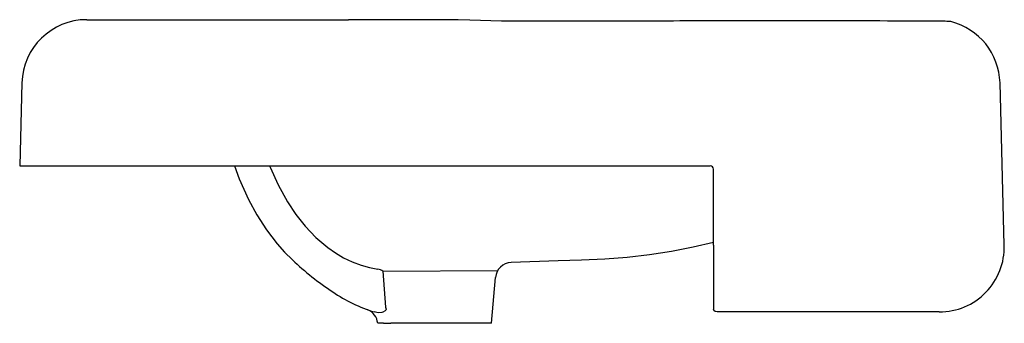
# Model space of a CAD drawing. Header units: millimetres. Extents: x 4172.45 to 4173.056, y 2360.396 to 2360.583.
import ezdxf

# ---------------------------------------------------------------- set-up
doc = ezdxf.new("R2010")
doc.units = ezdxf.units.MM
doc.layers.add('SANINDUSA', color=3, linetype='Continuous')

msp = doc.modelspace()

# ---------------------------------------------------------------- linework, layer by layer
at = {"layer": 'SANINDUSA'}
for p, q in [((4172.4914, 2360.58287), (4172.65244, 2360.58287)), ((4172.70829, 2360.58287), (4172.65244, 2360.58287)), ((4172.45142, 2360.54391), (4172.45008, 2360.49287)), ((4173.05607, 2360.44391), (4173.05346, 2360.54391)), ((4172.45008, 2360.49287), (4172.65244, 2360.49287)), ((4172.65244, 2360.49287), (4172.85244, 2360.49287)), ((4172.85244, 2360.49287), (4172.87515, 2360.49287)), ((4172.87715, 2360.44391), (4172.87715, 2360.49087)), ((4172.87715, 2360.44391), (4172.87715, 2360.40441)), ((4172.67361, 2360.42806), (4172.74431, 2360.42845)), ((4172.67361, 2360.42806), (4172.67523, 2360.40581)), ((4172.74044, 2360.39587), (4172.74291, 2360.42416)), ((4173.01609, 2360.40287), (4172.88104, 2360.40287)), ((4172.67399, 2360.39587), (4172.67044, 2360.39587)), ((4172.67399, 2360.39587), (4172.67856, 2360.39587)), ((4172.74044, 2360.39587), (4172.67856, 2360.39587))]:
    msp.add_line(p, q, dxfattribs=at)
at = {"layer": 'SANINDUSA', "flags": 128}
for points in [[(4172.85242, 2360.58205), (4172.84593, 2360.58203), (4172.82444, 2360.58199), (4172.79817, 2360.58195), (4172.7726, 2360.5819), (4172.76234, 2360.58191), (4172.75405, 2360.58196), (4172.74668, 2360.58205), (4172.73998, 2360.58217), (4172.73363, 2360.58233), (4172.72703, 2360.58254), (4172.71993, 2360.58278), (4172.71277, 2360.58287), (4172.70829, 2360.58287)], [(4173.02274, 2360.58176), (4173.02247, 2360.5818), (4173.02229, 2360.58182), (4173.0222, 2360.58182), (4173.02214, 2360.58183), (4173.02208, 2360.58183), (4173.02203, 2360.58183), (4173.02198, 2360.58183), (4173.02189, 2360.58183), (4173.02151, 2360.58184), (4173.02079, 2360.58184), (4173.01977, 2360.58185), (4173.01844, 2360.58186), (4173.0168, 2360.58188), (4173.01485, 2360.58189), (4173.0126, 2360.58191), (4173.01006, 2360.58192), (4173.00722, 2360.58194), (4173.0041, 2360.58196), (4173.00069, 2360.58198), (4172.99698, 2360.582), (4172.99299, 2360.58201), (4172.98871, 2360.58203), (4172.98417, 2360.58205), (4172.97938, 2360.58206), (4172.97435, 2360.58208), (4172.9691, 2360.58209), (4172.96366, 2360.5821), (4172.95802, 2360.58211), (4172.95222, 2360.58212), (4172.94625, 2360.58213), (4172.94007, 2360.58213), (4172.9337, 2360.58214), (4172.92716, 2360.58214), (4172.92046, 2360.58214), (4172.91363, 2360.58214), (4172.90666, 2360.58214), (4172.8996, 2360.58213), (4172.89244, 2360.58213), (4172.88522, 2360.58212), (4172.87796, 2360.58211), (4172.87067, 2360.5821), (4172.86355, 2360.58209), (4172.85639, 2360.58208), (4172.85242, 2360.58205)], [(4172.58226, 2360.49287), (4172.58523, 2360.4848), (4172.59095, 2360.4722), (4172.59612, 2360.46266), (4172.60197, 2360.4535), (4172.60853, 2360.44487), (4172.61306, 2360.43973), (4172.61791, 2360.4349), (4172.61791, 2360.4349), (4172.61791, 2360.4349)], [(4172.60384, 2360.49287), (4172.60418, 2360.49198), (4172.60914, 2360.48116), (4172.61494, 2360.4707), (4172.62006, 2360.46296), (4172.62577, 2360.45566), (4172.63235, 2360.44868), (4172.63964, 2360.44246), (4172.64437, 2360.43917), (4172.64934, 2360.43627), (4172.65469, 2360.43372), (4172.66024, 2360.43166), (4172.6653, 2360.43026), (4172.67049, 2360.42925)], [(4172.87715, 2360.44569), (4172.86465, 2360.44273), (4172.85132, 2360.44012), (4172.83775, 2360.43802), (4172.82405, 2360.43645), (4172.81028, 2360.43539), (4172.79585, 2360.43479), (4172.78141, 2360.43429), (4172.75252, 2360.43328)], [(4172.67523, 2360.40581), (4172.67551, 2360.40519), (4172.67558, 2360.40466), (4172.67558, 2360.40455), (4172.67543, 2360.40406), (4172.67505, 2360.40357), (4172.6736, 2360.40281), (4172.67287, 2360.40262)], [(4172.67287, 2360.40262), (4172.67072, 2360.40241), (4172.66832, 2360.40284)], [(4172.88104, 2360.40287), (4172.8794, 2360.40293), (4172.87816, 2360.40318), (4172.87741, 2360.40366), (4172.87715, 2360.40441)]]:
    msp.add_lwpolyline(points, dxfattribs=at)
at = {"layer": 'SANINDUSA'}
for centre, radius, start, end in [((4172.4914, 2360.54287), 0.04, 90, 178.5), ((4173.02193, 2360.57683), 0.005, 76.00566, 80.71413), ((4173.01347, 2360.54287), 0.04, 1.5, 76.0054), ((4172.87515, 2360.49087), 0.002, 0, 90), ((4173.01609, 2360.44287), 0.04, 270, 1.5), ((4172.75433, 2360.58115), 0.2, 226.99435, 236.08414), ((4172.75287, 2360.42329), 0.01, 92, 175), ((4172.66935, 2360.42153), 0.0078, 56.90257, 81.61941), ((4172.69853, 2360.49817), 0.1, 236.08414, 252.41987), ((4172.66053, 2360.39503), 0.00991, 4.78069, 67.84345)]:
    msp.add_arc(centre, radius, start, end, dxfattribs=at)

doc.saveas('drawing.dxf')
